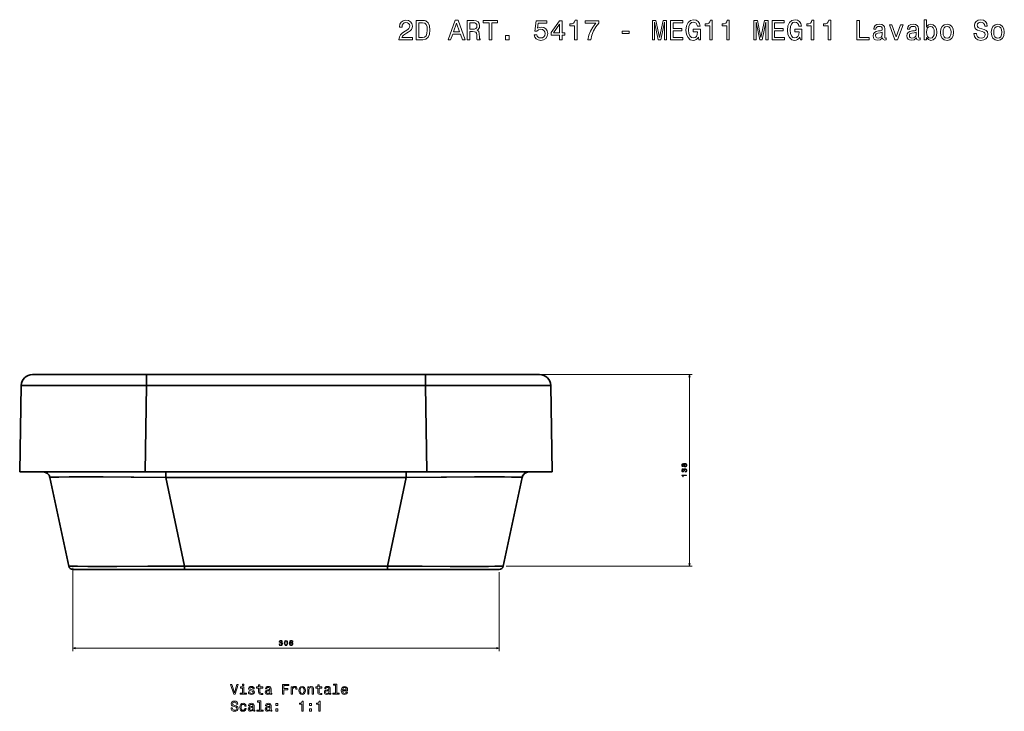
# Model space of a CAD drawing. Extents: x 403 to 1830, y 49 to 1380.
# Tile 3 of 4: x 403 to 1110, y 883 to 1380. Entities that reach past the tile are written whole.
import ezdxf

# ---------------------------------------------------------------- set-up
doc = ezdxf.new("R2010")
doc.units = 0

msp = doc.modelspace()

# ---------------------------------------------------------------- linework, layer by layer
at = {"color": 7, "lineweight": 35}
for p, q in [((412.36, 1124.53), (494.35, 1124.53)), ((494.35, 1124.53), (412.36, 1124.53)), ((494.35, 1124.53), (694.65, 1124.53)), ((694.65, 1124.53), (494.35, 1124.53)), ((694.65, 1124.53), (776.64, 1124.53)), ((776.64, 1124.53), (694.65, 1124.53)), ((404.36, 1116.67), (403.28, 1054.53)), ((403.28, 1054.53), (404.36, 1116.67)), ((494.35, 1116.67), (493.26, 1054.53)), ((493.26, 1054.53), (494.35, 1116.67)), ((494.35, 1116.67), (694.65, 1116.67)), ((694.65, 1116.67), (494.35, 1116.67)), ((694.65, 1116.67), (695.74, 1054.53)), ((695.74, 1054.53), (694.65, 1116.67)), ((785.72, 1054.53), (784.64, 1116.67)), ((785.72, 1054.53), (784.64, 1116.67)), ((784.64, 1116.67), (785.72, 1054.53)), ((493.26, 1054.53), (403.28, 1054.53)), ((403.28, 1054.53), (493.26, 1054.53)), ((420.08, 1054.53), (451.98, 1054.53)), ((471.51, 1054.53), (508.12, 1054.53)), ((695.74, 1054.53), (493.26, 1054.53)), ((493.26, 1054.53), (695.74, 1054.53)), ((508.12, 1054.53), (680.88, 1054.53)), ((680.88, 1054.53), (717.51, 1054.53)), ((785.72, 1054.53), (695.74, 1054.53)), ((695.74, 1054.53), (785.72, 1054.53)), ((737.06, 1054.53), (768.92, 1054.53)), ((438.51, 986.9), (424.98, 1050.57)), ((424.98, 1050.57), (438.51, 986.9)), ((680.88, 1050.57), (508.12, 1050.57)), ((521.65, 986.9), (508.12, 1050.57)), ((508.12, 1050.57), (680.88, 1050.57)), ((508.12, 1050.57), (521.65, 986.9)), ((667.35, 986.9), (680.88, 1050.57)), ((680.88, 1050.57), (667.35, 986.9)), ((750.49, 986.9), (764.02, 1050.57)), ((750.49, 986.9), (764.02, 1050.57)), ((764.02, 1050.57), (750.49, 986.9)), ((521.65, 984.53), (441.44, 984.53)), ((441.44, 984.53), (521.65, 984.53)), ((522.15, 984.53), (447.49, 984.53)), ((447.49, 984.53), (522.15, 984.53)), ((469.58, 984.53), (521.65, 984.53)), ((667.35, 986.9), (521.65, 986.9)), ((521.65, 986.9), (667.35, 986.9)), ((521.65, 984.53), (667.35, 984.53)), ((667.35, 984.53), (521.65, 984.53)), ((521.65, 984.53), (667.35, 984.53)), ((666.85, 984.53), (522.15, 984.53)), ((522.15, 984.53), (666.85, 984.53)), ((666.85, 984.53), (741.51, 984.53)), ((741.51, 984.53), (666.85, 984.53)), ((667.35, 984.53), (720.85, 984.53)), ((667.35, 984.53), (747.56, 984.53)), ((747.56, 984.53), (667.35, 984.53))]:
    msp.add_line(p, q, dxfattribs=at)
at = {"color": 7, "lineweight": 35, "ltscale": 0.196509}
for p, q in [((494.35, 1124.53), (494.35, 1116.67)), ((494.35, 1116.67), (494.35, 1124.53)), ((694.65, 1124.53), (694.65, 1116.67)), ((694.65, 1116.67), (694.65, 1124.53))]:
    msp.add_line(p, q, dxfattribs=at)
at = {"color": 7, "lineweight": 13}
for p, q in [((778.64, 1124.53), (886.21, 1124.53)), ((884.21, 986.9), (884.21, 1124.53)), ((441.44, 985.53), (441.44, 925.86)), ((752.49, 986.9), (886.21, 986.9)), ((747.56, 982.53), (747.56, 925.86)), ((441.44, 927.86), (747.56, 927.86))]:
    msp.add_line(p, q, dxfattribs=at)
at = {"color": 7, "lineweight": 35, "ltscale": 0.420173}
msp.add_line((403.28, 1054.53), (420.09, 1054.53), dxfattribs=at)
at = {"color": 7, "lineweight": 35, "ltscale": 0.099011}
for p, q in [((508.12, 1050.57), (508.12, 1054.53)), ((508.12, 1054.53), (508.12, 1050.57)), ((680.88, 1050.57), (680.88, 1054.53)), ((680.88, 1054.53), (680.88, 1050.57))]:
    msp.add_line(p, q, dxfattribs=at)
at = {"color": 7, "lineweight": 35, "ltscale": 0.420909}
msp.add_line((768.89, 1054.53), (785.72, 1054.53), dxfattribs=at)
at = {"color": 7, "lineweight": 35, "ltscale": 0.024001}
msp.add_line((759.42, 1050.83), (758.46, 1050.85), dxfattribs=at)
at = {"color": 7, "lineweight": 35, "ltscale": 0.009147}
msp.add_line((762.46, 1050.74), (762.09, 1050.75), dxfattribs=at)
at = {"color": 7, "lineweight": 35, "ltscale": 0.439928}
msp.add_line((443.91, 984.53), (461.51, 984.53), dxfattribs=at)
at = {"color": 7, "lineweight": 35, "ltscale": 0.000300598}
msp.add_line((447.49, 984.53), (447.51, 984.53), dxfattribs=at)
at = {"color": 7, "lineweight": 35, "ltscale": 0.000296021}
msp.add_line((447.51, 984.53), (447.49, 984.53), dxfattribs=at)
at = {"color": 7, "lineweight": 35, "ltscale": 0.059407}
for p, q in [((521.65, 984.53), (521.65, 986.9)), ((521.65, 986.9), (521.65, 984.53)), ((667.35, 984.53), (667.35, 986.9)), ((667.35, 986.9), (667.35, 984.53))]:
    msp.add_line(p, q, dxfattribs=at)
at = {"color": 7, "lineweight": 35, "ltscale": 0.47068}
msp.add_line((728.73, 984.53), (747.56, 984.53), dxfattribs=at)
at = {"color": 7, "lineweight": 35, "ltscale": 0.001367}
msp.add_line((741.45, 984.53), (741.51, 984.53), dxfattribs=at)
at = {"color": 7, "lineweight": 13}
for points in [[(675.65, 1365.1), (685.27, 1365.1), (685.27, 1366.84), (677.67, 1366.84), (678.09, 1367.78), (678.82, 1368.57), (681.06, 1370), (682.25, 1370.61), (683.58, 1371.48), (684.53, 1372.48), (685.07, 1373.67), (685.27, 1375.03), (684.93, 1376.72), (683.98, 1378.05), (682.53, 1378.9), (680.65, 1379.2), (678.72, 1378.86), (677.24, 1377.91), (676.3, 1376.4), (675.97, 1374.4), (675.97, 1374.12), (677.81, 1374.12), (677.81, 1374.28), (677.99, 1375.65), (678.53, 1376.66), (679.4, 1377.31), (680.55, 1377.53), (681.72, 1377.33), (682.59, 1376.82), (683.15, 1376.04), (683.36, 1375.05), (683.21, 1374.12), (682.83, 1373.33), (682.19, 1372.65), (681.3, 1372.04), (680.11, 1371.4), (678.13, 1370.14), (676.74, 1368.81), (675.91, 1367.2), (675.65, 1365.16)], [(692.7, 1379.1), (688.04, 1379.1), (688.04, 1365.1), (692.7, 1365.1), (694.89, 1365.55), (696.53, 1366.9), (697.54, 1369.1), (697.9, 1372.1), (697.58, 1375.17), (697.17, 1376.38), (696.61, 1377.35), (694.98, 1378.66), (693.91, 1378.98)], [(710.87, 1365.1), (712.73, 1365.1), (714.2, 1369.22), (719.79, 1369.22), (721.26, 1365.1), (723.16, 1365.1), (718.03, 1379.12), (715.98, 1379.12)], [(724.65, 1365.1), (726.53, 1365.1), (726.53, 1371.01), (728.44, 1371.01), (729.85, 1370.95), (730.74, 1370.67), (731.23, 1370), (731.43, 1368.81), (731.53, 1367), (731.65, 1365.81), (731.89, 1365.1), (734.01, 1365.1), (734.01, 1365.48), (733.55, 1366.05), (733.38, 1367.1), (733.24, 1369.36), (732.9, 1371.03), (732.44, 1371.56), (731.71, 1371.94), (732.52, 1372.44), (733.08, 1373.15), (733.45, 1374.04), (733.57, 1375.11), (733.28, 1376.8), (732.48, 1378.07), (731.15, 1378.84), (729.33, 1379.1), (724.65, 1379.1)], [(740.36, 1365.1), (742.22, 1365.1), (742.22, 1377.41), (746.46, 1377.41), (746.46, 1379.1), (736.11, 1379.1), (736.11, 1377.41), (740.36, 1377.41)], [(772.72, 1368.75), (773.17, 1367.1), (774.15, 1365.81), (775.61, 1365), (777.46, 1364.7), (779.5, 1365.06), (781.09, 1366.05), (782.1, 1367.62), (782.49, 1369.64), (782.14, 1371.52), (781.17, 1372.99), (779.66, 1373.94), (777.7, 1374.28), (776.19, 1374.04), (775.02, 1373.37), (775.59, 1377.14), (781.72, 1377.14), (781.72, 1378.8), (774.23, 1378.8), (773.13, 1371.38), (774.74, 1371.38), (775.91, 1372.32), (777.4, 1372.67), (778.69, 1372.44), (779.68, 1371.8), (780.31, 1370.81), (780.53, 1369.54), (780.31, 1368.27), (779.66, 1367.28), (778.67, 1366.65), (777.4, 1366.43), (776.33, 1366.57), (775.51, 1367.04), (774.9, 1367.76), (774.6, 1368.75)], [(790.98, 1365.1), (792.79, 1365.1), (792.79, 1368.57), (794.79, 1368.57), (794.79, 1370.18), (792.79, 1370.18), (792.79, 1378.8), (790.96, 1378.8), (784.83, 1370.35), (784.83, 1368.57), (790.98, 1368.57)], [(801.65, 1365.1), (803.49, 1365.1), (803.49, 1379.2), (802.11, 1379.2), (801.75, 1377.97), (801.02, 1377.14), (799.91, 1376.66), (798.38, 1376.5), (798.38, 1375.07), (801.65, 1375.07)], [(811.35, 1365.1), (813.39, 1365.1), (814.06, 1368.43), (815.23, 1371.54), (816.88, 1374.42), (819.04, 1377.12), (819.04, 1378.8), (809.44, 1378.8), (809.44, 1376.96), (817.1, 1376.96), (814.88, 1374.24), (813.21, 1371.4), (812.04, 1368.37)], [(857.69, 1365.1), (859.24, 1365.1), (859.24, 1377.81), (861.87, 1365.1), (863.6, 1365.1), (866.2, 1377.81), (866.2, 1365.1), (867.78, 1365.1), (867.78, 1379.1), (865.32, 1379.1), (862.73, 1366.76), (860.17, 1379.1), (857.69, 1379.1)], [(870.64, 1365.1), (879.52, 1365.1), (879.52, 1366.8), (872.5, 1366.8), (872.5, 1371.54), (878.75, 1371.54), (878.75, 1373.21), (872.5, 1373.21), (872.5, 1377.41), (879.36, 1377.41), (879.36, 1379.1), (870.64, 1379.1)], [(890.71, 1366.98), (891.06, 1365.1), (892.06, 1365.1), (892.06, 1372.67), (886.96, 1372.67), (886.96, 1370.95), (890.11, 1370.95), (890.11, 1370.83), (889.87, 1368.97), (889.22, 1367.6), (888.23, 1366.74), (887, 1366.45), (885.63, 1366.82), (884.56, 1367.91), (883.87, 1369.7), (883.63, 1372.16), (883.85, 1374.6), (884.54, 1376.4), (885.63, 1377.49), (887.1, 1377.87), (888.11, 1377.67), (888.94, 1377.1), (889.54, 1376.16), (889.89, 1374.89), (891.88, 1374.89), (891.36, 1376.82), (890.37, 1378.27), (888.98, 1379.16), (887.22, 1379.48), (884.92, 1378.98), (883.19, 1377.51), (882.08, 1375.19), (881.7, 1372.1), (882.08, 1368.99), (883.19, 1366.67), (884.82, 1365.2), (886.88, 1364.72), (888.03, 1364.88), (889.06, 1365.28), (889.95, 1365.99)], [(898.8, 1365.1), (900.64, 1365.1), (900.64, 1379.2), (899.27, 1379.2), (898.9, 1377.97), (898.18, 1377.14), (897.07, 1376.66), (895.53, 1376.5), (895.53, 1375.07), (898.8, 1375.07)], [(910.95, 1365.1), (912.78, 1365.1), (912.78, 1379.2), (911.41, 1379.2), (911.05, 1377.97), (910.32, 1377.14), (909.21, 1376.66), (907.68, 1376.5), (907.68, 1375.07), (910.95, 1375.07)], [(930.55, 1365.1), (932.11, 1365.1), (932.11, 1377.81), (934.73, 1365.1), (936.47, 1365.1), (939.07, 1377.81), (939.07, 1365.1), (940.64, 1365.1), (940.64, 1379.1), (938.18, 1379.1), (935.6, 1366.76), (933.04, 1379.1), (930.55, 1379.1)], [(943.51, 1365.1), (952.38, 1365.1), (952.38, 1366.8), (945.36, 1366.8), (945.36, 1371.54), (951.62, 1371.54), (951.62, 1373.21), (945.36, 1373.21), (945.36, 1377.41), (952.22, 1377.41), (952.22, 1379.1), (943.51, 1379.1)], [(963.58, 1366.98), (963.92, 1365.1), (964.93, 1365.1), (964.93, 1372.67), (959.83, 1372.67), (959.83, 1370.95), (962.97, 1370.95), (962.97, 1370.83), (962.73, 1368.97), (962.08, 1367.6), (961.1, 1366.74), (959.87, 1366.45), (958.49, 1366.82), (957.43, 1367.91), (956.74, 1369.7), (956.5, 1372.16), (956.72, 1374.6), (957.4, 1376.4), (958.49, 1377.49), (959.97, 1377.87), (960.98, 1377.67), (961.8, 1377.1), (962.41, 1376.16), (962.75, 1374.89), (964.75, 1374.89), (964.22, 1376.82), (963.23, 1378.27), (961.84, 1379.16), (960.09, 1379.48), (957.79, 1378.98), (956.05, 1377.51), (954.94, 1375.19), (954.56, 1372.1), (954.94, 1368.99), (956.05, 1366.67), (957.69, 1365.2), (959.74, 1364.72), (960.89, 1364.88), (961.92, 1365.28), (962.81, 1365.99)], [(971.67, 1365.1), (973.5, 1365.1), (973.5, 1379.2), (972.13, 1379.2), (971.77, 1377.97), (971.04, 1377.14), (969.93, 1376.66), (968.4, 1376.5), (968.4, 1375.07), (971.67, 1375.07)], [(983.81, 1365.1), (985.65, 1365.1), (985.65, 1379.2), (984.28, 1379.2), (983.91, 1377.97), (983.19, 1377.14), (982.08, 1376.66), (980.54, 1376.5), (980.54, 1375.07), (983.81, 1375.07)], [(1004.37, 1365.1), (1013.36, 1365.1), (1013.36, 1366.8), (1006.22, 1366.8), (1006.22, 1379.1), (1004.37, 1379.1)], [(1054.54, 1366.78), (1055.85, 1365.22), (1057.64, 1364.72), (1059.34, 1365.1), (1060.69, 1366.25), (1061.54, 1368.09), (1061.86, 1370.53), (1061.54, 1372.97), (1060.67, 1374.78), (1059.34, 1375.91), (1057.64, 1376.32), (1055.87, 1375.79), (1055.14, 1375.15), (1054.54, 1374.28), (1054.54, 1379.59), (1052.76, 1379.59), (1052.76, 1365.1), (1054.54, 1365.1)], [(1090.28, 1369.72), (1088.45, 1369.72), (1088.85, 1367.58), (1089.86, 1366.01), (1091.41, 1365.06), (1093.51, 1364.72), (1095.59, 1365.04), (1097.14, 1365.93), (1098.13, 1367.32), (1098.49, 1369.16), (1098.19, 1370.81), (1097.34, 1371.88), (1095.97, 1372.59), (1094.14, 1373.11), (1092.56, 1373.49), (1091.53, 1373.94), (1090.95, 1374.58), (1090.77, 1375.59), (1090.95, 1376.5), (1091.47, 1377.18), (1092.28, 1377.65), (1093.39, 1377.81), (1094.52, 1377.61), (1095.41, 1377.06), (1095.99, 1376.16), (1096.28, 1374.93), (1098.11, 1374.93), (1098.11, 1374.97), (1097.79, 1376.86), (1096.84, 1378.27), (1095.35, 1379.16), (1093.33, 1379.46), (1091.51, 1379.16), (1090.1, 1378.31), (1089.19, 1377), (1088.87, 1375.31), (1089.13, 1373.8), (1089.9, 1372.77), (1091.11, 1372.08), (1092.77, 1371.56), (1094.4, 1371.09), (1095.63, 1370.65), (1096.38, 1370), (1096.64, 1368.95), (1096.4, 1367.89), (1095.77, 1367.08), (1094.82, 1366.57), (1093.59, 1366.41), (1092.22, 1366.63), (1091.17, 1367.28), (1090.51, 1368.33)], [(692.55, 1377.43), (694.09, 1377.12), (695.14, 1376.2), (695.76, 1374.54), (695.96, 1372.1), (695.74, 1369.74), (695.12, 1368.09), (694.05, 1367.1), (692.55, 1366.78), (689.91, 1366.78), (689.91, 1377.43)], [(714.85, 1370.93), (717, 1377.1), (719.16, 1370.93)], [(728.81, 1377.39), (730.04, 1377.27), (730.9, 1376.88), (731.45, 1376.18), (731.63, 1375.07), (731.43, 1373.9), (730.88, 1373.19), (729.96, 1372.83), (728.68, 1372.73), (726.53, 1372.73), (726.53, 1377.39)], [(786.52, 1370.18), (790.98, 1376.46), (790.98, 1370.18)], [(1022.87, 1366.51), (1022.87, 1366.45), (1022.97, 1365.77), (1023.27, 1365.28), (1024.54, 1364.9), (1025.53, 1365.06), (1025.53, 1366.43), (1025.11, 1366.37), (1024.54, 1366.63), (1024.44, 1367.44), (1024.44, 1373.05), (1024.2, 1374.48), (1023.49, 1375.49), (1022.26, 1376.1), (1020.53, 1376.32), (1018.83, 1376.08), (1017.58, 1375.39), (1016.79, 1374.32), (1016.53, 1372.91), (1016.53, 1372.79), (1018.13, 1372.79), (1018.27, 1373.63), (1018.71, 1374.24), (1019.44, 1374.6), (1020.47, 1374.74), (1021.45, 1374.64), (1022.16, 1374.34), (1022.58, 1373.82), (1022.72, 1373.09), (1022.64, 1372.24), (1022.32, 1371.82), (1021.51, 1371.62), (1020, 1371.46), (1018.27, 1371.09), (1017.04, 1370.45), (1016.31, 1369.44), (1016.09, 1367.95), (1016.29, 1366.61), (1016.92, 1365.63), (1017.92, 1365), (1019.32, 1364.78), (1021.19, 1365.2)], [(1031.82, 1365.1), (1033.7, 1365.1), (1037.65, 1375.93), (1035.82, 1375.93), (1032.77, 1367.2), (1029.66, 1375.93), (1027.81, 1375.93)], [(1047.15, 1366.51), (1047.15, 1366.45), (1047.26, 1365.77), (1047.56, 1365.28), (1048.83, 1364.9), (1049.82, 1365.06), (1049.82, 1366.43), (1049.39, 1366.37), (1048.83, 1366.63), (1048.73, 1367.44), (1048.73, 1373.05), (1048.49, 1374.48), (1047.78, 1375.49), (1046.55, 1376.1), (1044.81, 1376.32), (1043.12, 1376.08), (1041.87, 1375.39), (1041.08, 1374.32), (1040.82, 1372.91), (1040.82, 1372.79), (1042.41, 1372.79), (1042.55, 1373.63), (1043, 1374.24), (1043.72, 1374.6), (1044.75, 1374.74), (1045.74, 1374.64), (1046.45, 1374.34), (1046.87, 1373.82), (1047.01, 1373.09), (1046.93, 1372.24), (1046.61, 1371.82), (1045.8, 1371.62), (1044.29, 1371.46), (1042.55, 1371.09), (1041.32, 1370.45), (1040.6, 1369.44), (1040.38, 1367.95), (1040.58, 1366.61), (1041.2, 1365.63), (1042.21, 1365), (1043.6, 1364.78), (1045.48, 1365.2)], [(1060.04, 1370.53), (1059.84, 1368.71), (1059.3, 1367.38), (1058.43, 1366.57), (1057.34, 1366.31), (1056.15, 1366.57), (1055.28, 1367.38), (1054.74, 1368.69), (1054.56, 1370.53), (1054.74, 1372.34), (1055.28, 1373.65), (1056.15, 1374.44), (1057.34, 1374.72), (1058.43, 1374.44), (1059.3, 1373.63), (1059.84, 1372.32)], [(1064.48, 1370.51), (1064.81, 1368.05), (1065.73, 1366.23), (1067.21, 1365.1), (1069.18, 1364.72), (1071.14, 1365.1), (1072.61, 1366.21), (1073.54, 1368.03), (1073.88, 1370.51), (1073.54, 1372.97), (1072.61, 1374.8), (1071.14, 1375.91), (1069.18, 1376.32), (1067.21, 1375.91), (1065.73, 1374.78), (1064.81, 1372.97)], [(1066.3, 1370.53), (1066.48, 1372.34), (1067.04, 1373.65), (1067.95, 1374.46), (1069.18, 1374.74), (1070.39, 1374.46), (1071.3, 1373.67), (1071.87, 1372.34), (1072.07, 1370.53), (1071.87, 1368.69), (1071.3, 1367.36), (1070.39, 1366.55), (1069.18, 1366.29), (1067.95, 1366.55), (1067.04, 1367.36), (1066.48, 1368.69)], [(1100.92, 1370.51), (1101.24, 1368.05), (1102.17, 1366.23), (1103.64, 1365.1), (1105.62, 1364.72), (1107.57, 1365.1), (1109.04, 1366.21), (1109.97, 1368.03), (1110.32, 1370.51), (1109.97, 1372.97), (1109.04, 1374.8), (1107.57, 1375.91), (1105.62, 1376.32), (1103.64, 1375.91), (1102.17, 1374.78), (1101.24, 1372.97)], [(1102.73, 1370.53), (1102.91, 1372.34), (1103.48, 1373.65), (1104.38, 1374.46), (1105.62, 1374.74), (1106.83, 1374.46), (1107.73, 1373.67), (1108.3, 1372.34), (1108.5, 1370.53), (1108.3, 1368.69), (1107.73, 1367.36), (1106.83, 1366.55), (1105.62, 1366.29), (1104.38, 1366.55), (1103.48, 1367.36), (1102.91, 1368.69)], [(752.04, 1365.1), (754.83, 1365.1), (754.83, 1368.11), (752.04, 1368.11)], [(836, 1369.72), (840.89, 1369.72), (840.89, 1371.31), (836, 1371.31)], [(1022.66, 1368.89), (1022.42, 1367.84), (1021.78, 1367.04), (1020.81, 1366.51), (1019.62, 1366.33), (1018.85, 1366.43), (1018.31, 1366.76), (1017.96, 1367.32), (1017.86, 1368.11), (1017.94, 1368.81), (1018.27, 1369.32), (1019.56, 1369.88), (1021.19, 1370.12), (1022.66, 1370.61)], [(1046.95, 1368.89), (1046.71, 1367.84), (1046.06, 1367.04), (1045.1, 1366.51), (1043.91, 1366.33), (1043.14, 1366.43), (1042.6, 1366.76), (1042.25, 1367.32), (1042.15, 1368.11), (1042.23, 1368.81), (1042.55, 1369.32), (1043.85, 1369.88), (1045.48, 1370.12), (1046.95, 1370.61)], [(880.33, 1058.83), (880.47, 1058.57), (880.66, 1058.39), (880.91, 1058.28), (881.21, 1058.25), (881.66, 1058.33), (882.01, 1058.56), (882.23, 1058.94), (882.31, 1059.45), (882.23, 1059.96), (882.01, 1060.34), (881.66, 1060.57), (881.21, 1060.66), (880.91, 1060.62), (880.66, 1060.51), (880.47, 1060.33), (880.33, 1060.08), (880.21, 1060.28), (880.04, 1060.42), (879.84, 1060.51), (879.59, 1060.54), (879.23, 1060.46), (878.95, 1060.24), (878.76, 1059.9), (878.69, 1059.45), (878.76, 1059), (878.95, 1058.66), (879.23, 1058.44), (879.59, 1058.36), (879.84, 1058.39), (880.04, 1058.47)], [(881.11, 1054.45), (881.15, 1054.45), (881.63, 1054.53), (882, 1054.76), (882.23, 1055.14), (882.31, 1055.63), (882.23, 1056.15), (882.01, 1056.55), (881.65, 1056.8), (881.2, 1056.89), (880.9, 1056.85), (880.66, 1056.74), (880.47, 1056.56), (880.34, 1056.32), (880.06, 1056.64), (879.63, 1056.76), (879.24, 1056.68), (878.94, 1056.47), (878.75, 1056.11), (878.69, 1055.63), (878.77, 1055.18), (878.99, 1054.83), (879.34, 1054.6), (879.81, 1054.53), (879.85, 1054.53), (879.85, 1054.97), (879.53, 1055.01), (879.29, 1055.15), (879.15, 1055.36), (879.1, 1055.66), (879.14, 1055.92), (879.25, 1056.11), (879.42, 1056.23), (879.65, 1056.27), (879.9, 1056.23), (880.06, 1056.1), (880.17, 1055.89), (880.2, 1055.6), (880.19, 1055.41), (880.59, 1055.41), (880.58, 1055.66), (880.62, 1055.97), (880.75, 1056.21), (880.94, 1056.35), (881.2, 1056.4), (881.49, 1056.35), (881.71, 1056.2), (881.84, 1055.97), (881.89, 1055.66), (881.84, 1055.34), (881.69, 1055.11), (881.45, 1054.96), (881.11, 1054.91)], [(879.63, 1058.84), (879.41, 1058.88), (879.24, 1059), (879.13, 1059.19), (879.09, 1059.45), (879.13, 1059.7), (879.24, 1059.9), (879.41, 1060.02), (879.63, 1060.06), (879.86, 1060.02), (880.03, 1059.9), (880.15, 1059.7), (880.19, 1059.45), (880.15, 1059.19), (880.03, 1059), (879.86, 1058.88)], [(881.2, 1058.73), (880.93, 1058.78), (880.73, 1058.92), (880.6, 1059.15), (880.55, 1059.45), (880.6, 1059.75), (880.73, 1059.98), (880.93, 1060.12), (881.2, 1060.17), (881.49, 1060.12), (881.7, 1059.98), (881.84, 1059.75), (881.89, 1059.45), (881.84, 1059.15), (881.7, 1058.92), (881.49, 1058.78)], [(882.21, 1051.89), (882.21, 1052.35), (878.69, 1052.35), (878.69, 1052.01), (879, 1051.91), (879.2, 1051.73), (879.32, 1051.46), (879.36, 1051.07), (879.72, 1051.07), (879.72, 1051.89)], [(589.49, 930.96), (589.49, 930.93), (589.57, 930.44), (589.81, 930.08), (590.18, 929.85), (590.68, 929.76), (591.2, 929.85), (591.6, 930.07), (591.85, 930.42), (591.94, 930.88), (591.9, 931.17), (591.79, 931.42), (591.61, 931.6), (591.36, 931.74), (591.69, 932.01), (591.81, 932.44), (591.73, 932.84), (591.52, 933.14), (591.16, 933.32), (590.68, 933.39), (590.22, 933.31), (589.88, 933.08), (589.65, 932.73), (589.57, 932.26), (589.57, 932.23), (590.02, 932.23), (590.06, 932.55), (590.19, 932.78), (590.41, 932.92), (590.7, 932.97), (590.97, 932.93), (591.16, 932.83), (591.27, 932.66), (591.32, 932.42), (591.27, 932.18), (591.15, 932.01), (590.94, 931.91), (590.65, 931.88), (590.46, 931.88), (590.46, 931.49), (590.7, 931.5), (591.02, 931.45), (591.26, 931.33), (591.4, 931.13), (591.45, 930.88), (591.39, 930.58), (591.25, 930.37), (591.02, 930.23), (590.71, 930.18), (590.39, 930.24), (590.16, 930.39), (590.01, 930.63), (589.96, 930.96)], [(593.29, 931.57), (593.36, 930.78), (593.6, 930.22), (593.98, 929.87), (594.5, 929.76), (595.02, 929.87), (595.4, 930.22), (595.63, 930.78), (595.71, 931.57), (595.63, 932.36), (595.53, 932.67), (595.4, 932.93), (595.02, 933.27), (594.5, 933.39), (593.98, 933.27), (593.6, 932.92), (593.36, 932.36)], [(599.45, 932.42), (599.35, 932.83), (599.13, 933.13), (598.79, 933.32), (598.34, 933.39), (598.04, 933.35), (597.79, 933.26), (597.56, 933.1), (597.37, 932.88), (597.22, 932.6), (597.11, 932.26), (597.04, 931.86), (597.02, 931.42), (597.1, 930.7), (597.34, 930.18), (597.74, 929.87), (598.29, 929.76), (598.78, 929.85), (599.15, 930.09), (599.39, 930.46), (599.48, 930.94), (599.39, 931.42), (599.16, 931.78), (598.8, 932.02), (598.36, 932.1), (597.88, 932), (597.52, 931.71), (597.6, 932.26), (597.76, 932.66), (598, 932.9), (598.35, 932.98), (598.6, 932.94), (598.79, 932.83), (598.92, 932.66), (598.98, 932.42)], [(593.77, 931.57), (593.81, 932.18), (593.94, 932.62), (594.16, 932.88), (594.5, 932.97), (594.83, 932.88), (595.06, 932.62), (595.19, 932.18), (595.23, 931.57), (595.19, 930.96), (595.06, 930.52), (594.83, 930.26), (594.5, 930.17), (594.16, 930.26), (593.94, 930.52), (593.81, 930.96)], [(598.99, 930.93), (598.93, 930.61), (598.79, 930.37), (598.56, 930.21), (598.28, 930.16), (597.98, 930.21), (597.76, 930.37), (597.61, 930.61), (597.57, 930.93), (597.62, 931.24), (597.76, 931.48), (597.99, 931.63), (598.3, 931.68), (598.57, 931.63), (598.79, 931.48), (598.93, 931.24)], [(559.29, 901.82), (557.54, 895.86), (555.73, 901.82), (554.77, 901.82), (557.03, 894.81), (558.04, 894.81), (560.25, 901.82)], [(564.23, 895.56), (564.23, 900.05), (561.95, 900.05), (561.95, 899.29), (563.35, 899.29), (563.35, 895.56), (561.53, 895.56), (561.53, 894.81), (566.07, 894.81), (566.07, 895.56)], [(564.26, 902.06), (563.33, 902.06), (563.33, 901.05), (564.26, 901.05)], [(570.24, 897.97), (569.39, 898.17), (568.75, 898.41), (568.54, 898.88), (568.6, 899.21), (568.81, 899.45), (569.16, 899.61), (569.65, 899.67), (570.12, 899.61), (570.5, 899.42), (570.74, 899.15), (570.84, 898.79), (571.71, 898.79), (571.71, 898.81), (571.56, 899.46), (571.14, 899.98), (570.5, 900.3), (569.65, 900.42), (568.79, 900.3), (568.17, 899.97), (567.77, 899.47), (567.65, 898.85), (567.74, 898.24), (568.03, 897.82), (568.49, 897.52), (569.17, 897.31), (570.15, 897.06), (570.76, 896.81), (570.92, 896.61), (570.98, 896.31), (570.89, 895.93), (570.65, 895.65), (570.26, 895.47), (569.73, 895.41), (569.18, 895.47), (568.77, 895.68), (568.5, 896.02), (568.39, 896.5), (567.53, 896.5), (567.67, 895.69), (568.09, 895.11), (568.74, 894.75), (569.65, 894.62), (570.6, 894.75), (571.29, 895.11), (571.72, 895.67), (571.87, 896.41), (571.76, 897.04), (571.45, 897.48), (570.93, 897.76)], [(574.85, 899.29), (574.85, 896.58), (574.91, 895.7), (575.2, 895.1), (575.76, 894.74), (576.72, 894.62), (577.77, 894.67), (577.77, 895.44), (577, 895.38), (576.31, 895.46), (575.93, 895.71), (575.77, 896.14), (575.74, 896.73), (575.74, 899.29), (577.77, 899.29), (577.77, 900.05), (575.74, 900.05), (575.74, 901.63), (574.85, 901.63), (574.85, 900.05), (573.32, 900.05), (573.32, 899.29)], [(582.95, 895.52), (582.95, 895.49), (583, 895.15), (583.16, 894.91), (583.79, 894.71), (584.29, 894.79), (584.29, 895.48), (584.07, 895.45), (583.79, 895.58), (583.74, 895.98), (583.74, 898.79), (583.62, 899.5), (583.27, 900.01), (582.65, 900.31), (581.78, 900.42), (580.94, 900.3), (580.31, 899.96), (579.92, 899.42), (579.79, 898.72), (579.79, 898.66), (580.58, 898.66), (580.65, 899.08), (580.88, 899.38), (581.24, 899.57), (581.75, 899.64), (582.25, 899.59), (582.6, 899.43), (582.81, 899.17), (582.88, 898.81), (582.84, 898.39), (582.68, 898.17), (582.28, 898.07), (581.52, 897.99), (580.65, 897.81), (580.04, 897.49), (579.68, 896.98), (579.56, 896.24), (579.67, 895.57), (579.98, 895.08), (580.48, 894.76), (581.18, 894.65), (582.12, 894.86)], [(591.9, 894.81), (592.84, 894.81), (592.84, 898.03), (595.78, 898.03), (595.78, 898.87), (592.84, 898.87), (592.84, 900.97), (596.46, 900.97), (596.46, 901.81), (591.9, 901.81)], [(598.29, 894.81), (599.17, 894.81), (599.17, 897.91), (599.26, 898.66), (599.54, 899.19), (599.98, 899.51), (600.57, 899.63), (601.02, 899.56), (601.35, 899.35), (601.55, 899.01), (601.62, 898.55), (602.52, 898.55), (602.4, 899.36), (602.07, 899.95), (601.51, 900.3), (600.76, 900.42), (600.24, 900.34), (599.8, 900.14), (599.4, 899.8), (599.09, 899.33), (599.09, 900.23), (598.29, 900.23)], [(603.76, 897.52), (603.92, 896.29), (604.39, 895.38), (605.12, 894.81), (606.11, 894.62), (607.09, 894.81), (607.83, 895.37), (608.29, 896.28), (608.46, 897.52), (608.29, 898.75), (607.83, 899.67), (607.09, 900.22), (606.11, 900.42), (605.12, 900.22), (604.39, 899.66), (603.92, 898.75)], [(604.67, 897.53), (604.76, 898.44), (605.04, 899.09), (605.5, 899.49), (606.11, 899.64), (606.72, 899.49), (607.17, 899.1), (607.45, 898.44), (607.55, 897.53), (607.45, 896.61), (607.17, 895.94), (606.72, 895.54), (606.11, 895.41), (605.5, 895.54), (605.04, 895.94), (604.76, 896.61)], [(610.1, 894.81), (610.98, 894.81), (610.98, 897.94), (611.07, 898.66), (611.37, 899.18), (611.82, 899.5), (612.43, 899.63), (612.91, 899.52), (613.21, 899.25), (613.36, 898.8), (613.41, 898.19), (613.41, 894.81), (614.3, 894.81), (614.3, 898.38), (614.26, 899.09), (614.08, 899.69), (613.49, 900.23), (612.56, 900.42), (612.04, 900.35), (611.61, 900.16), (611.24, 899.84), (610.94, 899.4), (610.94, 900.23), (610.1, 900.23)], [(617.36, 899.29), (617.36, 896.58), (617.42, 895.7), (617.7, 895.1), (618.27, 894.74), (619.22, 894.62), (620.27, 894.67), (620.27, 895.44), (619.51, 895.38), (618.81, 895.46), (618.44, 895.71), (618.28, 896.14), (618.25, 896.73), (618.25, 899.29), (620.27, 899.29), (620.27, 900.05), (618.25, 900.05), (618.25, 901.63), (617.36, 901.63), (617.36, 900.05), (615.83, 900.05), (615.83, 899.29)], [(625.46, 895.52), (625.46, 895.49), (625.51, 895.15), (625.66, 894.91), (626.3, 894.71), (626.79, 894.79), (626.79, 895.48), (626.58, 895.45), (626.3, 895.58), (626.24, 895.98), (626.24, 898.79), (626.12, 899.5), (625.77, 900.01), (625.16, 900.31), (624.29, 900.42), (623.44, 900.3), (622.82, 899.96), (622.42, 899.42), (622.29, 898.72), (622.29, 898.66), (623.09, 898.66), (623.16, 899.08), (623.38, 899.38), (623.74, 899.57), (624.26, 899.64), (624.75, 899.59), (625.11, 899.43), (625.32, 899.17), (625.39, 898.81), (625.35, 898.39), (625.19, 898.17), (624.78, 898.07), (624.03, 897.99), (623.16, 897.81), (622.54, 897.49), (622.18, 896.98), (622.07, 896.24), (622.17, 895.57), (622.48, 895.08), (622.99, 894.76), (623.68, 894.65), (624.62, 894.86)], [(630.08, 901.31), (630.08, 895.56), (628.25, 895.56), (628.25, 894.81), (632.78, 894.81), (632.78, 895.56), (630.97, 895.56), (630.97, 902.06), (628.69, 902.06), (628.69, 901.31)], [(635.16, 897.27), (638.71, 897.27), (638.72, 897.68), (638.56, 898.84), (638.12, 899.71), (637.41, 900.23), (636.47, 900.42), (635.55, 900.22), (634.85, 899.66), (634.39, 898.74), (634.23, 897.53), (634.38, 896.29), (634.84, 895.38), (635.53, 894.81), (636.44, 894.62), (637.23, 894.75), (637.87, 895.1), (638.35, 895.64), (638.62, 896.37), (637.74, 896.37), (637.56, 895.96), (637.3, 895.66), (636.55, 895.42), (635.98, 895.53), (635.54, 895.88), (635.26, 896.46), (635.16, 897.24)], [(635.16, 898.01), (635.27, 898.71), (635.54, 899.22), (635.96, 899.54), (636.5, 899.65), (637.04, 899.54), (637.45, 899.22), (637.7, 898.71), (637.79, 898.01)], [(582.85, 896.71), (582.73, 896.19), (582.41, 895.78), (581.93, 895.52), (581.33, 895.43), (580.95, 895.48), (580.67, 895.64), (580.5, 895.92), (580.45, 896.32), (580.49, 896.67), (580.65, 896.92), (581.3, 897.21), (582.12, 897.33), (582.85, 897.57)], [(625.36, 896.71), (625.24, 896.19), (624.91, 895.78), (624.43, 895.52), (623.83, 895.43), (623.45, 895.48), (623.18, 895.64), (623.01, 895.92), (622.96, 896.32), (623, 896.67), (623.16, 896.92), (623.8, 897.21), (624.62, 897.33), (625.36, 897.57)], [(555.94, 885.03), (555.02, 885.03), (555.23, 883.96), (555.73, 883.17), (556.51, 882.7), (557.56, 882.53), (558.6, 882.69), (559.37, 883.13), (559.87, 883.83), (560.05, 884.75), (559.9, 885.58), (559.47, 886.11), (558.79, 886.46), (557.87, 886.73), (557.08, 886.92), (556.57, 887.14), (556.28, 887.46), (556.18, 887.97), (556.28, 888.42), (556.54, 888.76), (556.94, 888.99), (557.5, 889.08), (558.06, 888.97), (558.5, 888.7), (558.8, 888.25), (558.94, 887.63), (559.86, 887.63), (559.86, 887.65), (559.69, 888.6), (559.22, 889.31), (558.47, 889.75), (557.47, 889.9), (556.56, 889.75), (555.85, 889.33), (555.4, 888.67), (555.24, 887.82), (555.37, 887.07), (555.75, 886.55), (556.36, 886.21), (557.18, 885.95), (558, 885.72), (558.62, 885.49), (558.99, 885.17), (559.12, 884.65), (559, 884.11), (558.69, 883.71), (558.21, 883.46), (557.6, 883.38), (556.91, 883.49), (556.39, 883.81), (556.05, 884.33)], [(564.97, 886.34), (565.85, 886.34), (565.67, 887.15), (565.23, 887.78), (564.56, 888.18), (563.68, 888.33), (562.71, 888.13), (561.97, 887.56), (561.51, 886.64), (561.35, 885.41), (561.5, 884.19), (561.95, 883.29), (562.67, 882.72), (563.65, 882.53), (564.52, 882.68), (565.19, 883.1), (565.66, 883.77), (565.86, 884.66), (565.01, 884.66), (564.86, 884.09), (564.58, 883.67), (564.17, 883.41), (563.68, 883.33), (563.06, 883.46), (562.62, 883.86), (562.35, 884.52), (562.26, 885.44), (562.35, 886.35), (562.63, 887.01), (563.08, 887.41), (563.68, 887.55), (564.2, 887.46), (564.6, 887.23), (564.86, 886.85)], [(570.81, 883.43), (570.81, 883.4), (570.86, 883.05), (571.01, 882.81), (571.65, 882.62), (572.14, 882.7), (572.14, 883.39), (571.93, 883.36), (571.65, 883.49), (571.6, 883.89), (571.6, 886.69), (571.48, 887.41), (571.12, 887.92), (570.51, 888.22), (569.64, 888.33), (568.79, 888.21), (568.17, 887.86), (567.77, 887.33), (567.64, 886.62), (567.64, 886.56), (568.44, 886.56), (568.51, 886.99), (568.73, 887.29), (569.1, 887.47), (569.61, 887.54), (570.1, 887.49), (570.46, 887.34), (570.67, 887.08), (570.74, 886.72), (570.7, 886.29), (570.54, 886.08), (570.13, 885.98), (569.38, 885.9), (568.51, 885.72), (567.89, 885.39), (567.53, 884.89), (567.42, 884.14), (567.52, 883.48), (567.83, 882.98), (568.34, 882.67), (569.03, 882.56), (569.97, 882.77)], [(570.71, 884.62), (570.59, 884.09), (570.27, 883.69), (569.78, 883.43), (569.19, 883.34), (568.8, 883.39), (568.53, 883.55), (568.36, 883.83), (568.31, 884.22), (568.35, 884.58), (568.51, 884.83), (569.16, 885.11), (569.97, 885.23), (570.71, 885.47)], [(575.43, 889.22), (575.43, 883.47), (573.6, 883.47), (573.6, 882.72), (578.13, 882.72), (578.13, 883.47), (576.32, 883.47), (576.32, 889.96), (574.04, 889.96), (574.04, 889.22)], [(582.95, 883.43), (582.95, 883.4), (583, 883.05), (583.16, 882.81), (583.79, 882.62), (584.29, 882.7), (584.29, 883.39), (584.07, 883.36), (583.79, 883.49), (583.74, 883.89), (583.74, 886.69), (583.62, 887.41), (583.27, 887.92), (582.65, 888.22), (581.78, 888.33), (580.94, 888.21), (580.31, 887.86), (579.92, 887.33), (579.79, 886.62), (579.79, 886.56), (580.58, 886.56), (580.65, 886.99), (580.88, 887.29), (581.24, 887.47), (581.75, 887.54), (582.25, 887.49), (582.6, 887.34), (582.81, 887.08), (582.88, 886.72), (582.84, 886.29), (582.68, 886.08), (582.28, 885.98), (581.52, 885.9), (580.65, 885.72), (580.04, 885.39), (579.68, 884.89), (579.56, 884.14), (579.67, 883.48), (579.98, 882.98), (580.48, 882.67), (581.18, 882.56), (582.12, 882.77)], [(582.85, 884.62), (582.73, 884.09), (582.41, 883.69), (581.93, 883.43), (581.33, 883.34), (580.95, 883.39), (580.67, 883.55), (580.5, 883.83), (580.45, 884.22), (580.49, 884.58), (580.65, 884.83), (581.3, 885.11), (582.12, 885.23), (582.85, 885.47)], [(587.2, 886.63), (588.59, 886.63), (588.59, 888.14), (587.2, 888.14)], [(587.2, 882.72), (588.59, 882.72), (588.59, 884.22), (587.2, 884.22)], [(605.93, 882.72), (606.85, 882.72), (606.85, 889.77), (606.16, 889.77), (605.98, 889.16), (605.62, 888.74), (605.06, 888.5), (604.3, 888.42), (604.3, 887.7), (605.93, 887.7)], [(611.49, 886.63), (612.88, 886.63), (612.88, 888.14), (611.49, 888.14)], [(611.49, 882.72), (612.88, 882.72), (612.88, 884.22), (611.49, 884.22)], [(618.07, 882.72), (618.99, 882.72), (618.99, 889.77), (618.31, 889.77), (618.13, 889.16), (617.76, 888.74), (617.21, 888.5), (616.44, 888.42), (616.44, 887.7), (618.07, 887.7)]]:
    msp.add_lwpolyline(points, close=True, dxfattribs=at)
for points in [[(884.73, 1122.6), (884.21, 1124.53), (883.7, 1122.6)], [(883.7, 988.84), (884.21, 986.9), (884.73, 988.84)], [(443.37, 928.38), (441.44, 927.86), (443.37, 927.34)], [(745.63, 927.34), (747.56, 927.86), (745.63, 928.38)]]:
    msp.add_lwpolyline(points, dxfattribs=at)
at = {"color": 7, "lineweight": 35}
for points in [[(404.36, 1116.67), (404.36, 1116.67), (404.37, 1116.67), (404.44, 1116.67), (405.06, 1116.68), (410.38, 1116.71), (438.53, 1116.72), (494.35, 1116.67)], [(494.35, 1116.67), (437.66, 1116.72), (415.25, 1116.72), (407.24, 1116.7), (404.44, 1116.67), (404.37, 1116.67), (404.36, 1116.67), (404.36, 1116.67)], [(694.65, 1116.67), (750.1, 1116.72), (779.26, 1116.71), (784.01, 1116.68), (784.57, 1116.67), (784.63, 1116.67), (784.64, 1116.67), (784.64, 1116.67)], [(784.64, 1116.67), (784.64, 1116.67), (784.63, 1116.67), (784.56, 1116.67), (783.91, 1116.68), (778.42, 1116.71), (749.8, 1116.72), (694.65, 1116.67)], [(508.12, 1050.57), (485.2, 1050.79), (463.26, 1050.93), (450.89, 1050.97), (439.97, 1050.95), (431.39, 1050.87), (427.22, 1050.77), (425.91, 1050.7), (425.16, 1050.63), (425, 1050.59), (424.98, 1050.58), (424.98, 1050.58), (424.98, 1050.57)], [(424.98, 1050.57), (424.98, 1050.58), (424.98, 1050.58), (425, 1050.59), (425.05, 1050.61), (425.19, 1050.64), (425.7, 1050.69), (426.97, 1050.76), (431.2, 1050.86), (438.92, 1050.94), (448.68, 1050.97), (459.76, 1050.95), (483.32, 1050.81), (508.12, 1050.57)], [(680.88, 1050.57), (706.02, 1050.81), (729.85, 1050.95), (739.95, 1050.97), (748.97, 1050.95), (756.37, 1050.89), (761.03, 1050.79), (762.6, 1050.73), (763.6, 1050.66), (763.98, 1050.6), (764.01, 1050.59), (764.02, 1050.58), (764.02, 1050.57), (764.02, 1050.57)], [(764.02, 1050.57), (764.02, 1050.58), (764.02, 1050.58), (764, 1050.59), (763.95, 1050.61), (763.81, 1050.64), (763.3, 1050.69), (762.04, 1050.76), (757.8, 1050.86), (751.31, 1050.93), (743.22, 1050.96), (734.01, 1050.96), (709.68, 1050.84), (680.88, 1050.57)], [(521.65, 986.9), (496.54, 986.76), (472.73, 986.67), (452.42, 986.68), (444.85, 986.73), (440.71, 986.79), (439.42, 986.83), (438.68, 986.87), (438.53, 986.89), (438.51, 986.9), (438.51, 986.9), (438.51, 986.9), (438.51, 986.9)], [(438.51, 986.9), (438.51, 986.9), (438.52, 986.9), (438.59, 986.88), (439.23, 986.83), (440.47, 986.79), (444.63, 986.73), (452.32, 986.68), (473.08, 986.68), (495.4, 986.75), (521.65, 986.9)], [(750.49, 986.9), (750.49, 986.9), (750.48, 986.9), (750.41, 986.88), (749.77, 986.83), (748.53, 986.79), (744.37, 986.73), (736.71, 986.68), (715.97, 986.68), (692.29, 986.76), (667.35, 986.9)], [(667.35, 986.9), (690.31, 986.77), (712.32, 986.68), (731.82, 986.67), (739.81, 986.69), (747.7, 986.77), (749.81, 986.83), (750.41, 986.88), (750.48, 986.9), (750.49, 986.9), (750.49, 986.9)]]:
    msp.add_lwpolyline(points, dxfattribs=at)
for centre, radius, start, end in [((412.36, 1116.53), 8, 90.0034, 178.9966), ((412.36, 1116.53), 8, 90.00002, 178.99997), ((776.64, 1116.53), 8, 1.0034, 89.9966), ((776.64, 1116.53), 8, 1.00002, 89.99998), ((420.08, 1049.53), 5, 12.00001, 89.99999), ((420.08, 1049.53), 5, 12.00155, 89.99845), ((768.92, 1049.53), 5, 90.00001, 167.99999), ((768.92, 1049.53), 5, 90.00002, 167.99998), ((768.92, 1049.53), 5, 116.58138, 167.99961), ((441.44, 987.53), 3, 192.02249, 269.97751), ((441.44, 987.53), 3, 192.00155, 269.99844), ((441.44, 987.53), 3, 192.02249, 269.97751), ((747.56, 987.53), 3, 270.0225, 347.97751), ((747.56, 987.53), 3, 270.00155, 347.99845), ((747.56, 987.53), 3, 270.0225, 347.9775)]:
    msp.add_arc(centre, radius, start, end, dxfattribs=at)

doc.saveas('drawing.dxf')
